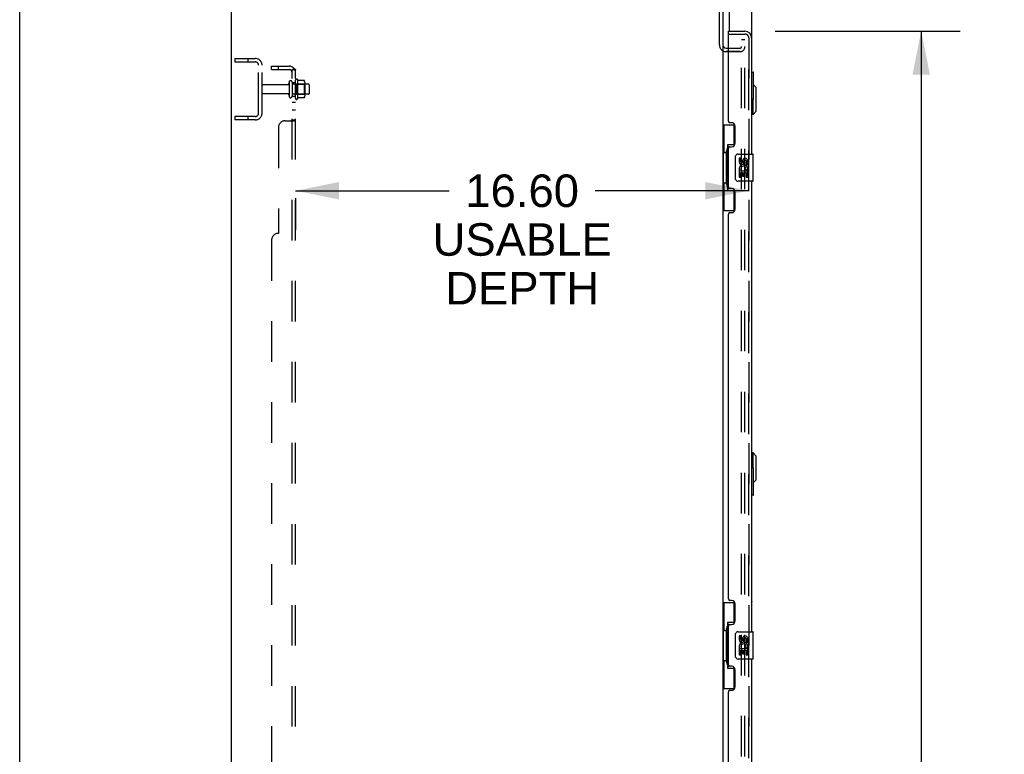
# Model space of a CAD drawing. Header units: inches. Extents: x 0 to 270, y 0 to 175.
# Tile 70 of 95: x 0 to 36, y 90 to 117. Entities that reach past the tile are written whole.
import ezdxf

# ---------------------------------------------------------------- set-up
doc = ezdxf.new("R2010")
doc.units = ezdxf.units.IN
doc.header["$LTSCALE"] = 14.84127
doc.header["$MEASUREMENT"] = 0
doc.linetypes.add('HIDDEN', pattern=[0.2, 0.1, -0.1])
doc.layers.get('0').update_dxf_attribs({"linetype": 'CONTINUOUS'})
for name, color, linetype in [('DEFAULT_2', 8, 'HIDDEN'), ('DIMENSIONS', 7, 'CONTINUOUS'), ('EXR_ENCLOSURE_DOOR_ASSEMBLY', 7, 'CONTINUOUS'), ('LEFT_OR_SECONDARY_DOOR_ASSEMBLY', 7, 'CONTINUOUS'), ('RIGHT_OR_MAIN_DOOR_ASSEMBLY', 7, 'CONTINUOUS'), ('SUBPANELS', 7, 'CONTINUOUS')]:
    doc.layers.add(name, color=color, linetype=linetype)
doc.styles.get("Standard").update_dxf_attribs({"font": 'arial.ttf'})
doc.dimstyles.new('DIMSTYLE_1', dxfattribs={"dimtxt": 1.190476, "dimasz": 1.587302, "dimexe": 0.09, "dimexo": 0.07, "dimgap": 0.0375, "dimtad": 0, "dimtih": 1, "dimtoh": 1, "dimzin": 4, "dimdsep": 46, "dimtxsty": 'Standard', "dimblk": '_FILLED', "dimblk1": '_FILLED', "dimblk2": '_FILLED', "dimcen": 0.09, "dimadec": 3, "dimazin": 1, "dimtfac": 1, "dimtdec": 3, "dimtofl": 0, "dimtmove": 0, "dimatfit": 3, "dimldrblk": '_FILLED', "dimfxl": 0, "dimtolj": 1, "dimtzin": 4, "dimarcsym": 0})

# ---------------------------------------------------------------- blocks, each defined once
blk = doc.blocks.new('_FILLED')
at = {"color": 0, "linetype": 'ByBlock'}
blk.add_solid([(0, 0), (-1, 0.2), (-1, -0.2)], dxfattribs=at)
blk = doc.blocks.new('*D10')
at = {"layer": 'DIMENSIONS', "color": 2, "linetype": 'Continuous'}
for p, q in [((27.675, 116.79), (34.449, 116.79)), ((33.02, 116.79), (33.02, 87.418)), ((33.02, 54.29), (33.02, 83.252)), ((27.675, 54.29), (34.449, 54.29))]:
    blk.add_line(p, q, dxfattribs=at)
at = {"layer": 'DIMENSIONS', "color": 2, "linetype": 'Continuous', "xscale": 1.5873015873, "yscale": 1.5873015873, "zscale": 1.5873015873}
for p, rotation in [((33.02, 116.79), 90), ((33.02, 54.29), 270)]:
    blk.add_blockref('_FILLED', p, dxfattribs=dict(at, rotation=rotation))
at = {"layer": 'DIMENSIONS', "color": 2, "linetype": 'Continuous', "insert": (33.02, 86.823), "char_height": 1.1905, "width": 6.08957, "attachment_point": 2, "line_spacing_factor": 0.9}
blk.add_mtext('62.50\\PDOORS', dxfattribs=at)
blk = doc.blocks.new('*D13')
at = {"layer": 'DIMENSIONS', "color": 2, "linetype": 'Continuous'}
for p, q in [((10.103, 110.946), (15.729, 110.946)), ((26.707, 110.946), (21.08, 110.946)), ((10.103, 110.679), (10.103, 109.517))]:
    blk.add_line(p, q, dxfattribs=at)
at = {"layer": 'DIMENSIONS', "color": 2, "linetype": 'Continuous', "xscale": 1.5873015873, "yscale": 1.5873015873, "zscale": 1.5873015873, "rotation": 180}
blk.add_blockref('_FILLED', (10.103, 110.946), dxfattribs=at)
at = {"layer": 'DIMENSIONS', "color": 2, "linetype": 'Continuous', "xscale": 1.5873015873, "yscale": 1.5873015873, "zscale": 1.5873015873}
blk.add_blockref('_FILLED', (26.707, 110.946), dxfattribs=at)
at = {"layer": 'DIMENSIONS', "color": 2, "linetype": 'Continuous', "insert": (18.405, 111.541), "char_height": 1.1905, "width": 6.54983, "attachment_point": 2, "line_spacing_factor": 0.9}
blk.add_mtext('16.60\\PUSABLE\\PDEPTH', dxfattribs=at)

msp = doc.modelspace()

# ---------------------------------------------------------------- linework, layer by layer
at = {"color": 7, "linetype": 'Continuous'}
for p, q in [((0, 0), (0, 174.6032)), ((7.7528, 47.6654), (7.7528, 119.4154)), ((25.6278, 116.2968), (25.6278, 119.2904)), ((25.7528, 119.2904), (25.7528, 116.2904)), ((25.7528, 116.2591), (25.7528, 54.8216)), ((25.8778, 116.1654), (25.9568, 116.1654))]:
    msp.add_line(p, q, dxfattribs=at)
msp.add_arc((25.8778, 116.2904), 0.125, 180, 270, dxfattribs=at)
at = {"layer": 'DEFAULT_2', "color": 8, "linetype": 'HIDDEN'}
for p, q in [((25.9568, 116.1654), (26.3778, 116.1654)), ((26.4403, 54.6029), (26.4403, 116.4779)), ((26.5653, 116.4779), (26.4403, 116.4779)), ((26.5653, 116.4778), (26.4403, 116.4778)), ((26.5653, 54.6029), (26.5653, 116.4779)), ((7.8778, 115.7904), (7.8778, 115.6654)), ((7.8778, 115.7904), (8.6278, 115.7904)), ((8.3538, 115.7904), (8.3538, 115.6654)), ((26.3778, 116.0404), (25.8778, 116.0404)), ((26.3778, 116.0403), (25.8778, 116.0403)), ((7.8778, 115.6654), (8.6278, 115.6654)), ((8.7528, 113.7904), (8.7528, 115.5404)), ((8.8778, 113.7904), (8.8778, 115.5404)), ((9.8053, 114.8304), (8.9078, 114.8304)), ((9.8678, 114.9229), (9.8678, 114.4079)), ((9.9778, 114.9229), (9.9778, 114.4079)), ((10.5728, 114.8529), (9.9778, 114.8529)), ((10.1028, 114.3312), (10.1028, 114.9995)), ((10.1228, 114.8489), (10.1028, 114.8689)), ((10.1228, 114.8489), (10.1228, 114.4819)), ((10.1228, 114.8489), (10.4188, 114.8489)), ((10.1728, 115.0212), (10.1728, 114.3095)), ((10.4175, 114.9843), (10.1993, 114.9843)), ((10.4188, 114.8489), (10.4388, 114.8689)), ((10.4188, 114.8489), (10.4188, 114.4819)), ((10.4388, 114.921), (10.4388, 114.4097)), ((10.6028, 114.8229), (10.6028, 114.5079)), ((9.8053, 114.5004), (8.9078, 114.5004)), ((10.5728, 114.4779), (9.9778, 114.4779)), ((10.1228, 114.4819), (10.1028, 114.4619)), ((10.1228, 114.4819), (10.4188, 114.4819)), ((10.4175, 114.3465), (10.1993, 114.3465)), ((10.4188, 114.4819), (10.4388, 114.4619)), ((7.8778, 113.6654), (7.8778, 113.5404)), ((8.6278, 113.6654), (7.8778, 113.6654)), ((8.3538, 113.6654), (8.3538, 113.5404)), ((8.6278, 113.5404), (7.8778, 113.5404))]:
    msp.add_line(p, q, dxfattribs=at)
for points in [[(10.1993, 114.9843), (10.1981, 114.9843), (10.1968, 114.9846), (10.1958, 114.9849), (10.195, 114.9852), (10.1943, 114.9855), (10.1938, 114.9859), (10.1933, 114.9862), (10.1928, 114.9866), (10.1924, 114.9869), (10.1921, 114.9873), (10.1918, 114.9876), (10.1915, 114.9879), (10.1913, 114.9882), (10.1911, 114.9885), (10.1909, 114.9888), (10.1907, 114.989), (10.1906, 114.9893), (10.1904, 114.9895)], [(10.4266, 114.9783), (10.4258, 114.9798), (10.4248, 114.9811), (10.4235, 114.9822), (10.4221, 114.9831), (10.4205, 114.9838), (10.4188, 114.9842), (10.4175, 114.9843)], [(10.1904, 114.3412), (10.1906, 114.3414), (10.1907, 114.3417), (10.1909, 114.342), (10.1911, 114.3423), (10.1913, 114.3426), (10.1915, 114.3429), (10.1918, 114.3432), (10.1921, 114.3435), (10.1924, 114.3438), (10.1928, 114.3441), (10.1933, 114.3445), (10.1938, 114.3448), (10.1943, 114.3452), (10.195, 114.3455), (10.1958, 114.3459), (10.1968, 114.3462), (10.1981, 114.3464), (10.1993, 114.3465)], [(10.4266, 114.3524), (10.4258, 114.351), (10.4248, 114.3497), (10.4235, 114.3485), (10.4221, 114.3476), (10.4205, 114.347), (10.4188, 114.3466), (10.4175, 114.3465)]]:
    msp.add_lwpolyline(points, dxfattribs=at)
for centre, radius, start, end in [((25.8778, 116.2904), 0.25, 180, 270), ((26.3778, 116.2279), 0.1875, 270, 360), ((26.3778, 116.2279), 0.0625, 270, 360), ((8.6278, 115.5404), 0.25, 0, 90), ((8.6278, 115.5404), 0.125, 0, 90), ((8.9078, 114.8004), 0.03, 90, 180), ((9.8053, 114.8929), 0.0625, 270, 360), ((9.9228, 114.9229), 0.055, 0, 180), ((10.1411, 114.9995), 0.0384, 34.44966, 180), ((9.5726, 114.6654), 0.6977, 27.6814, 30.66313), ((10.2976, 114.921), 0.1412, 0, 23.95), ((10.5728, 114.8229), 0.03, 0, 90), ((8.9078, 114.5304), 0.03, 180, 270), ((9.8053, 114.4379), 0.0625, 0, 90), ((9.9228, 114.4079), 0.055, 180, 360), ((10.1411, 114.3312), 0.0384, 180, 325.55034), ((9.5726, 114.6654), 0.6977, 329.33687, 332.3186), ((10.2976, 114.4097), 0.1412, 336.05, 360), ((10.5728, 114.5079), 0.03, 270, 360), ((8.6278, 113.7904), 0.25, 270, 360), ((8.6278, 113.7904), 0.125, 270, 360)]:
    msp.add_arc(centre, radius, start, end, dxfattribs=at)
at = {"layer": 'EXR_ENCLOSURE_DOOR_ASSEMBLY', "color": 3, "linetype": 'Continuous'}
for p, q in [((25.9958, 116.7904), (25.9958, 119.2004)), ((26.8208, 115.2904), (26.8208, 119.1734)), ((26.8208, 112.2904), (26.8208, 114.2904)), ((26.8208, 100.7904), (26.8208, 111.2904)), ((26.8208, 95.9074), (26.8208, 99.7904))]:
    msp.add_line(p, q, dxfattribs=at)
at = {"layer": 'EXR_ENCLOSURE_DOOR_ASSEMBLY', "color": 7, "linetype": 'Continuous'}
for p, q in [((26.8108, 115.2904), (26.8658, 115.2904)), ((26.8808, 114.3054), (26.8808, 115.2754)), ((26.9782, 114.7234), (26.8808, 114.8209)), ((26.9782, 113.8573), (26.9782, 114.7234)), ((26.8658, 114.2904), (26.8108, 114.2904)), ((26.8601, 113.7392), (26.8601, 114.2904)), ((26.8601, 113.7392), (26.8208, 113.7392)), ((26.9782, 113.8573), (26.8601, 113.7392)), ((26.8601, 101.3416), (26.8208, 101.3416)), ((26.8601, 100.7904), (26.8601, 101.3416)), ((26.9782, 101.2234), (26.8601, 101.3416)), ((26.9782, 100.3573), (26.9782, 101.2234)), ((26.8108, 100.7904), (26.8658, 100.7904)), ((26.8808, 99.8054), (26.8808, 100.7754)), ((26.9782, 100.3573), (26.8808, 100.2598)), ((26.8658, 99.7904), (26.8108, 99.7904))]:
    msp.add_line(p, q, dxfattribs=at)
at = {"layer": 'EXR_ENCLOSURE_DOOR_ASSEMBLY', "color": 3, "linetype": 'Continuous'}
msp.add_lwpolyline([(26.8208, 95.9074), (26.8207, 95.9068), (26.8206, 95.9061), (26.8205, 95.9055), (26.8203, 95.9049), (26.82, 95.9043), (26.8196, 95.9037), (26.8192, 95.903), (26.8188, 95.9024), (26.8182, 95.9018), (26.8176, 95.9012), (26.817, 95.9006), (26.8163, 95.9), (26.8155, 95.8993), (26.8147, 95.8987), (26.8138, 95.8981), (26.8128, 95.8975), (26.8118, 95.8969), (26.8108, 95.8963), (26.8108, 95.8962)], dxfattribs=at)
at = {"layer": 'EXR_ENCLOSURE_DOOR_ASSEMBLY', "color": 7, "linetype": 'Continuous'}
for centre, start, end in [((26.8658, 115.2754), 0, 90), ((26.8658, 114.3054), 270, 360), ((26.8658, 100.7754), 0, 90), ((26.8658, 99.8054), 270, 360)]:
    msp.add_arc(centre, 0.015, start, end, dxfattribs=at)
at = {"layer": 'EXR_ENCLOSURE_DOOR_ASSEMBLY', "color": 3, "linetype": 'Continuous'}
msp.add_arc((26.7038, 95.9074), 0.117, 336.14925, 360, dxfattribs=at)
at = {"layer": 'LEFT_OR_SECONDARY_DOOR_ASSEMBLY', "color": 7, "linetype": 'Continuous'}
for p, q in [((25.9568, 116.6864), (25.9568, 116.7904)), ((25.9768, 116.6864), (25.9568, 116.6864)), ((25.7528, 113.3654), (26.1933, 113.3654)), ((25.7918, 113.3654), (25.7918, 112.3404)), ((26.1568, 113.3654), (26.1568, 112.5855)), ((25.9298, 112.6304), (25.9298, 110.9504)), ((26.1568, 112.6304), (25.9298, 112.6304)), ((25.7701, 112.3404), (25.7701, 111.2404)), ((25.7701, 112.3404), (25.8928, 112.3404)), ((25.8928, 112.3707), (25.8928, 112.3911)), ((25.8928, 111.2404), (25.8928, 112.3404)), ((26.2158, 111.3904), (26.2158, 112.1904)), ((26.3158, 112.2904), (26.8558, 112.2904)), ((26.8708, 111.3054), (26.8708, 112.2754)), ((26.3534, 112.1362), (26.3534, 111.9998)), ((26.4163, 112.1362), (26.3534, 112.1362)), ((26.4163, 111.9998), (26.4163, 112.1362)), ((26.4814, 112.0624), (26.4814, 111.9934)), ((26.542, 111.9998), (26.542, 112.0418)), ((26.6049, 112.0419), (26.6049, 111.9055)), ((26.6049, 111.9055), (26.6678, 111.9055)), ((26.6678, 111.9055), (26.6678, 112.0419)), ((26.3534, 111.6749), (26.3534, 111.4446)), ((26.3716, 111.6749), (26.3534, 111.6749)), ((26.3534, 111.4446), (26.4163, 111.4446)), ((26.406, 111.6749), (26.4334, 111.6941)), ((26.406, 111.6749), (26.6678, 111.6749)), ((26.4163, 111.4446), (26.4163, 111.6121)), ((26.4163, 111.6121), (26.4814, 111.6121)), ((26.4814, 111.6121), (26.4814, 111.476)), ((26.4814, 111.476), (26.542, 111.476)), ((26.542, 111.476), (26.542, 111.6121)), ((26.542, 111.6121), (26.6049, 111.6121)), ((26.5971, 111.7109), (26.6548, 111.6859)), ((26.6049, 111.6121), (26.6049, 111.4446)), ((26.6049, 111.4446), (26.6678, 111.4446)), ((26.6678, 111.4446), (26.6678, 111.6749)), ((25.7701, 111.2404), (25.8928, 111.2404)), ((25.7918, 111.2404), (25.7918, 110.2154)), ((25.8928, 111.1897), (25.8928, 111.2101)), ((26.8558, 111.2904), (26.3158, 111.2904)), ((25.9298, 110.9504), (26.1568, 110.9504)), ((26.1568, 110.9953), (26.1568, 110.2154)), ((25.7528, 110.2154), (26.1933, 110.2154)), ((25.7528, 95.8654), (26.1933, 95.8654)), ((25.7918, 95.8654), (25.7918, 94.8404)), ((26.1568, 95.8654), (26.1568, 95.0855)), ((25.8928, 94.8707), (25.8928, 94.8911)), ((25.9298, 95.1304), (25.9298, 93.4504)), ((26.1568, 95.1304), (25.9298, 95.1304)), ((25.7701, 94.8404), (25.7701, 93.7404)), ((25.7701, 94.8404), (25.8928, 94.8404)), ((25.8928, 93.7404), (25.8928, 94.8404)), ((26.2158, 93.8904), (26.2158, 94.6904)), ((26.3158, 94.7904), (26.8558, 94.7904)), ((26.3534, 94.6362), (26.3534, 94.4998)), ((26.4163, 94.6362), (26.3534, 94.6362)), ((26.4163, 94.4998), (26.4163, 94.6362)), ((26.4814, 94.5624), (26.4814, 94.4934)), ((26.542, 94.4998), (26.542, 94.5418)), ((26.6049, 94.5419), (26.6049, 94.4055)), ((26.6678, 94.4055), (26.6678, 94.5419)), ((26.8708, 93.8054), (26.8708, 94.7754)), ((26.3534, 94.1749), (26.3534, 93.9446)), ((26.3716, 94.1749), (26.3534, 94.1749)), ((26.406, 94.1749), (26.4334, 94.1941)), ((26.406, 94.1749), (26.6678, 94.1749)), ((26.5971, 94.2109), (26.6548, 94.1859)), ((26.6049, 94.4055), (26.6678, 94.4055)), ((26.6678, 93.9446), (26.6678, 94.1749)), ((26.8558, 93.7904), (26.3158, 93.7904)), ((26.3534, 93.9446), (26.4163, 93.9446)), ((26.4163, 93.9446), (26.4163, 94.1121)), ((26.4163, 94.1121), (26.4814, 94.1121)), ((26.4814, 94.1121), (26.4814, 93.976)), ((26.4814, 93.976), (26.542, 93.976)), ((26.542, 93.976), (26.542, 94.1121)), ((26.542, 94.1121), (26.6049, 94.1121)), ((26.6049, 94.1121), (26.6049, 93.9446)), ((26.6049, 93.9446), (26.6678, 93.9446)), ((25.7701, 93.7404), (25.8928, 93.7404)), ((25.7918, 93.7404), (25.7918, 92.7154)), ((25.8928, 93.6897), (25.8928, 93.7101)), ((25.9298, 93.4504), (26.1568, 93.4504)), ((26.1568, 93.4953), (26.1568, 92.7154)), ((25.7528, 92.7154), (26.1933, 92.7154))]:
    msp.add_line(p, q, dxfattribs=at)
at = {"layer": 'LEFT_OR_SECONDARY_DOOR_ASSEMBLY', "color": 3, "linetype": 'Continuous'}
for p, q in [((25.9568, 116.7904), (26.5643, 116.7904)), ((25.9568, 113.4979), (25.9568, 116.6664)), ((26.8108, 116.5439), (26.8108, 112.2904)), ((26.0768, 113.4379), (26.0168, 113.4379)), ((26.2068, 112.6879), (26.2068, 113.3079)), ((26.0168, 112.5579), (26.0768, 112.5579)), ((25.9568, 111.0829), (25.9568, 112.4979)), ((26.8108, 111.2904), (26.8108, 94.7904)), ((26.0768, 111.0229), (26.0168, 111.0229)), ((26.2068, 110.2729), (26.2068, 110.8929)), ((25.9568, 95.9979), (25.9568, 110.0829)), ((26.0168, 110.1429), (26.0768, 110.1429)), ((26.0768, 95.9379), (26.0168, 95.9379)), ((26.2068, 95.1879), (26.2068, 95.8079)), ((25.9568, 93.5829), (25.9568, 94.9979)), ((26.0168, 95.0579), (26.0768, 95.0579)), ((26.8108, 93.7904), (26.8108, 77.2904)), ((26.0768, 93.5229), (26.0168, 93.5229)), ((26.2068, 92.7729), (26.2068, 93.3929)), ((25.9568, 78.4979), (25.9568, 92.5829)), ((26.0168, 92.6429), (26.0768, 92.6429))]:
    msp.add_line(p, q, dxfattribs=at)
at = {"layer": 'LEFT_OR_SECONDARY_DOOR_ASSEMBLY', "color": 8, "linetype": 'HIDDEN'}
for p, q in [((25.9768, 116.6864), (26.5643, 116.6864)), ((26.7068, 54.5369), (26.7068, 116.5439))]:
    msp.add_line(p, q, dxfattribs=at)
at = {"layer": 'LEFT_OR_SECONDARY_DOOR_ASSEMBLY', "color": 7, "linetype": 'Continuous'}
for points in [[(25.9298, 112.6066), (25.9299, 112.6033), (25.9304, 112.5996), (25.9313, 112.5956), (25.9326, 112.5912), (25.9343, 112.5865), (25.9363, 112.5814), (25.9388, 112.5759), (25.9418, 112.5699), (25.9452, 112.5634), (25.949, 112.5565), (25.9533, 112.5492), (25.9581, 112.5413), (25.9634, 112.5329), (25.9657, 112.5294)], [(26.2158, 112.1904), (26.216, 112.1967), (26.2166, 112.2029), (26.2176, 112.209), (26.2189, 112.215), (26.2205, 112.2209), (26.2225, 112.2265)], [(26.2225, 111.3542), (26.2205, 111.3599), (26.2189, 111.3657), (26.2176, 111.3717), (26.2166, 111.3778), (26.216, 111.3841), (26.2158, 111.3904)], [(25.9657, 111.0514), (25.9634, 111.0478), (25.9581, 111.0395), (25.9533, 111.0316), (25.949, 111.0242), (25.9452, 111.0173), (25.9418, 111.0109), (25.9388, 111.0049), (25.9363, 110.9993), (25.9343, 110.9942), (25.9326, 110.9895), (25.9313, 110.9851), (25.9304, 110.9811), (25.9299, 110.9775), (25.9298, 110.9741)], [(25.9298, 95.1066), (25.9299, 95.1033), (25.9304, 95.0996), (25.9313, 95.0956), (25.9326, 95.0912), (25.9343, 95.0865), (25.9363, 95.0814), (25.9388, 95.0759), (25.9418, 95.0699), (25.9452, 95.0634), (25.949, 95.0565), (25.9533, 95.0492), (25.9581, 95.0413), (25.9634, 95.0329), (25.9657, 95.0294)], [(26.2158, 94.6904), (26.216, 94.6967), (26.2166, 94.7029), (26.2176, 94.709), (26.2189, 94.715), (26.2205, 94.7209), (26.2225, 94.7265)], [(26.2225, 93.8542), (26.2205, 93.8599), (26.2189, 93.8657), (26.2176, 93.8717), (26.2166, 93.8778), (26.216, 93.8841), (26.2158, 93.8904)], [(25.9657, 93.5514), (25.9634, 93.5478), (25.9581, 93.5395), (25.9533, 93.5316), (25.949, 93.5242), (25.9452, 93.5173), (25.9418, 93.5109), (25.9388, 93.5049), (25.9363, 93.4993), (25.9343, 93.4942), (25.9326, 93.4895), (25.9313, 93.4851), (25.9304, 93.4811), (25.9299, 93.4775), (25.9298, 93.4741)]]:
    msp.add_lwpolyline(points, dxfattribs=at)
at = {"layer": 'LEFT_OR_SECONDARY_DOOR_ASSEMBLY', "color": 3, "linetype": 'Continuous'}
for centre, radius, start, end in [((25.9768, 116.6664), 0.02, 90, 180), ((26.5643, 116.5439), 0.2465, 0, 90), ((26.0168, 113.4979), 0.06, 180, 270), ((26.0768, 113.3079), 0.13, 0, 90), ((26.0168, 112.4979), 0.06, 90, 180), ((26.0768, 112.6879), 0.13, 270, 360), ((26.0168, 111.0829), 0.06, 180, 270), ((26.0768, 110.8929), 0.13, 0, 90), ((26.0168, 110.0829), 0.06, 90, 180), ((26.0768, 110.2729), 0.13, 270, 360), ((26.0168, 95.9979), 0.06, 180, 270), ((26.0768, 95.8079), 0.13, 0, 90), ((26.0168, 94.9979), 0.06, 90, 180), ((26.0768, 95.1879), 0.13, 270, 360), ((26.0168, 93.5829), 0.06, 180, 270), ((26.0768, 93.3929), 0.13, 0, 90), ((26.0768, 92.7729), 0.13, 270, 360), ((26.0168, 92.5829), 0.06, 90, 180)]:
    msp.add_arc(centre, radius, start, end, dxfattribs=at)
at = {"layer": 'LEFT_OR_SECONDARY_DOOR_ASSEMBLY', "color": 8, "linetype": 'HIDDEN'}
msp.add_arc((26.5643, 116.5439), 0.1425, 0, 90, dxfattribs=at)
at = {"layer": 'LEFT_OR_SECONDARY_DOOR_ASSEMBLY', "color": 7, "linetype": 'Continuous'}
for centre, radius, start, end in [((26.3158, 112.1904), 0.1, 90, 158.79459), ((26.8558, 112.2754), 0.015, 0, 90), ((26.4477, 111.9998), 0.0943, 180, 360), ((26.5106, 111.7484), 0.1572, 336.59665, 161.87913), ((26.4477, 111.9998), 0.0314, 180, 261.22946), ((26.5106, 111.7484), 0.0943, 336.59665, 215.11217), ((26.4471, 112.0047), 0.0362, 263.42855, 341.76278), ((26.5735, 112.0419), 0.0943, 68.69989, 167.43379), ((26.5734, 112.0419), 0.0314, 0, 180.04847), ((26.5735, 112.0419), 0.0943, 0, 68.67039), ((26.5073, 111.7481), 0.1541, 161.41988, 206.19629), ((26.5106, 111.7484), 0.1572, 205.73705, 207.8532), ((26.3158, 111.3904), 0.1, 201.20502, 270), ((26.8558, 111.3054), 0.015, 270, 360), ((26.3158, 94.6904), 0.1, 90, 158.79459), ((26.4477, 94.4998), 0.0943, 180, 360), ((26.4477, 94.4998), 0.0314, 180, 261.22946), ((26.4471, 94.5047), 0.0362, 263.42855, 341.76278), ((26.5735, 94.5419), 0.0943, 68.69989, 167.43379), ((26.5734, 94.5419), 0.0314, 0, 180.04847), ((26.5735, 94.5419), 0.0943, 0, 68.67039), ((26.8558, 94.7754), 0.015, 0, 90), ((26.5073, 94.2481), 0.1541, 161.41988, 206.19629), ((26.5106, 94.2484), 0.1572, 336.59665, 161.87913), ((26.5106, 94.2484), 0.1572, 205.73705, 207.8532), ((26.5106, 94.2484), 0.0943, 336.59665, 215.11217), ((26.3158, 93.8904), 0.1, 201.20502, 270), ((26.8558, 93.8054), 0.015, 270, 360)]:
    msp.add_arc(centre, radius, start, end, dxfattribs=at)
for centre, start_param, end_param in [((25.9969, 112.3809), 0.699287, 1.5140098), ((25.9969, 112.3809), -4.6556025, -3.8408796), ((25.9969, 111.1999), 0.699287, 1.5140098), ((25.9969, 111.1999), -4.6556025, -3.8408796), ((25.9969, 94.8809), 0.699287, 1.5140098), ((25.9969, 94.8809), -4.6556025, -3.8408796), ((25.9969, 93.6999), 0.699287, 1.5140098), ((25.9969, 93.6999), -4.6556025, -3.8408796)]:
    msp.add_ellipse(centre, major_axis=(0, 0.18), ratio=0.5794935, start_param=start_param, end_param=end_param, dxfattribs=at)
at = {"layer": 'RIGHT_OR_MAIN_DOOR_ASSEMBLY', "color": 8, "linetype": 'HIDDEN'}
for p, q in [((25.9768, 116.6864), (26.5643, 116.6864)), ((26.7068, 116.5439), (26.7068, 54.5369))]:
    msp.add_line(p, q, dxfattribs=at)
msp.add_arc((26.5643, 116.5439), 0.1425, 0, 90, dxfattribs=at)
at = {"layer": 'SUBPANELS', "color": 8, "linetype": 'HIDDEN'}
for p, q in [((9.2278, 115.3841), (9.2278, 115.5091)), ((9.2278, 115.5091), (9.8658, 115.5091)), ((9.4778, 115.3841), (9.4778, 115.5091)), ((10.0488, 115.4227), (9.9523, 115.3433)), ((9.2278, 115.3841), (9.8658, 115.3841)), ((9.9778, 55.6966), (9.9778, 115.3841)), ((9.9778, 115.3841), (10.1028, 115.3841)), ((10.1028, 55.6966), (10.1028, 115.3841)), ((9.9778, 114.9154), (10.1028, 114.9154)), ((9.9778, 114.4154), (10.1028, 114.4154)), ((9.9778, 114.1872), (10.1028, 114.1872)), ((9.9778, 113.9062), (10.1028, 113.9062)), ((9.4778, 113.2591), (9.4778, 109.3841)), ((9.7278, 113.5091), (10.0488, 113.5091)), ((9.9633, 113.5289), (9.9671, 113.5315)), ((9.9778, 113.5445), (10.1028, 113.5445)), ((9.2278, 109.1341), (9.2278, 61.9466))]:
    msp.add_line(p, q, dxfattribs=at)
for points in [[(10.0488, 115.4227), (10.0508, 115.4205), (10.0532, 115.4183), (10.056, 115.4163), (10.059, 115.4144), (10.0623, 115.4125), (10.0658, 115.4107), (10.0694, 115.409), (10.0731, 115.4074)], [(9.9523, 115.3433), (9.9519, 115.3439), (9.9517, 115.3447), (9.9518, 115.3455), (9.952, 115.3465), (9.9525, 115.3476), (9.9532, 115.3487), (9.9541, 115.3501), (9.9553, 115.3516), (9.9566, 115.3532), (9.9581, 115.3549), (9.9597, 115.3567)], [(9.9597, 115.3567), (9.9633, 115.3605), (9.9652, 115.3626), (9.9671, 115.3648), (9.9691, 115.367), (9.971, 115.3694), (9.9727, 115.3718), (9.9743, 115.3741), (9.9756, 115.3764), (9.9766, 115.3785), (9.9772, 115.3806), (9.9776, 115.3824), (9.9778, 115.3841)], [(9.9737, 115.3611), (9.9738, 115.3611), (9.9739, 115.3613), (9.9742, 115.3614), (9.9746, 115.3617), (9.975, 115.3619), (9.9755, 115.3622), (9.976, 115.3625), (9.9765, 115.3629), (9.9771, 115.3632), (9.9777, 115.3635), (9.9783, 115.3639), (9.9789, 115.3642), (9.9795, 115.3645), (9.9802, 115.3649), (9.9808, 115.3652), (9.9815, 115.3656), (9.9822, 115.366), (9.9829, 115.3663), (9.9836, 115.3667), (9.9843, 115.367), (9.9851, 115.3674), (9.9858, 115.3678), (9.9866, 115.3681), (9.9874, 115.3685), (9.9881, 115.3689), (9.9889, 115.3693), (9.9897, 115.3696), (9.9906, 115.37), (9.9914, 115.3704), (9.9922, 115.3707), (9.9931, 115.3711), (9.994, 115.3715), (9.9948, 115.3719), (9.9957, 115.3722), (9.9966, 115.3726), (9.9976, 115.373), (9.9985, 115.3734), (9.9995, 115.3737), (10.0004, 115.3741), (10.0014, 115.3745), (10.0024, 115.3749), (10.0035, 115.3753), (10.0045, 115.3757), (10.0056, 115.376), (10.0067, 115.3764), (10.0078, 115.3768), (10.0089, 115.3772), (10.01, 115.3776), (10.0111, 115.3779), (10.0123, 115.3783), (10.0134, 115.3787), (10.0145, 115.379), (10.0156, 115.3793), (10.0168, 115.3797), (10.0179, 115.38), (10.019, 115.3803), (10.0201, 115.3806), (10.0211, 115.3809), (10.0222, 115.3812), (10.0232, 115.3815), (10.0243, 115.3817), (10.0253, 115.382), (10.0263, 115.3822), (10.0273, 115.3824), (10.0282, 115.3826), (10.0292, 115.3828), (10.0302, 115.383), (10.0311, 115.3832), (10.032, 115.3834), (10.0329, 115.3836), (10.0338, 115.3837), (10.0347, 115.3838), (10.0354, 115.384), (10.0361, 115.3841), (10.0366, 115.3841), (10.037, 115.3842), (10.0371, 115.3842)], [(9.9775, 115.364), (9.977, 115.3636), (9.9765, 115.3632), (9.976, 115.3628), (9.9755, 115.3625), (9.9751, 115.3621), (9.9747, 115.3618), (9.9744, 115.3616), (9.9741, 115.3614), (9.9739, 115.3612), (9.9737, 115.3611), (9.9737, 115.3611)], [(10.0371, 115.3842), (10.0373, 115.3842), (10.0375, 115.3842), (10.0375, 115.3842), (10.0374, 115.3842), (10.0372, 115.3842), (10.0368, 115.3842), (10.0363, 115.3842), (10.0358, 115.3841), (10.0352, 115.3841), (10.0346, 115.3841)], [(10.0731, 115.4074), (10.0802, 115.4043), (10.0835, 115.4028), (10.0867, 115.4013), (10.0896, 115.3998), (10.0924, 115.3982), (10.0951, 115.3964), (10.0975, 115.3945), (10.0993, 115.3927), (10.1007, 115.3908), (10.1017, 115.389), (10.1023, 115.3873), (10.1027, 115.3856), (10.1028, 115.3841)], [(9.9523, 113.5091), (9.9519, 113.5109), (9.9517, 113.5126), (9.9518, 113.5143), (9.952, 113.5159), (9.9525, 113.5174), (9.9532, 113.519), (9.9541, 113.5205), (9.9553, 113.522), (9.9566, 113.5235), (9.9581, 113.5249), (9.9597, 113.5262)], [(9.9523, 113.5091), (9.9519, 113.5109), (9.9517, 113.5126), (9.9518, 113.5143), (9.952, 113.5159), (9.9525, 113.5174)], [(9.9541, 113.5205), (9.9553, 113.522), (9.9566, 113.5235)], [(9.9581, 113.5249), (9.9597, 113.5262), (9.9614, 113.5275), (9.9633, 113.5289)], [(9.9671, 113.5315), (9.9691, 113.5329), (9.971, 113.5343), (9.9727, 113.5357), (9.9743, 113.5372), (9.9756, 113.5387), (9.9766, 113.5401), (9.9772, 113.5416), (9.9776, 113.5431), (9.9778, 113.5445)], [(9.971, 113.5343), (9.9727, 113.5357), (9.9743, 113.5372), (9.9756, 113.5387), (9.9766, 113.5401), (9.9772, 113.5416), (9.9776, 113.5431), (9.9778, 113.5445)], [(10.0488, 113.5091), (10.0508, 113.5107), (10.0532, 113.5123), (10.056, 113.5139), (10.059, 113.5155), (10.0623, 113.517), (10.0658, 113.5186), (10.0694, 113.5201), (10.0767, 113.5231)], [(10.0508, 113.5107), (10.0532, 113.5123), (10.056, 113.5139)], [(10.0767, 113.5231), (10.0802, 113.5246), (10.0835, 113.5261)], [(10.0835, 113.5261), (10.0867, 113.5277), (10.0896, 113.5292), (10.0924, 113.5308), (10.0951, 113.5326)], [(10.0924, 113.5308), (10.0951, 113.5326), (10.0975, 113.5345), (10.0993, 113.5363), (10.1007, 113.5382), (10.1017, 113.5399), (10.1023, 113.5416), (10.1027, 113.5431), (10.1028, 113.5445)], [(10.0975, 113.5345), (10.0993, 113.5363), (10.1007, 113.5382), (10.1017, 113.5399), (10.1023, 113.5416), (10.1027, 113.5431)]]:
    msp.add_lwpolyline(points, dxfattribs=at)
for centre, radius, start, end in [((9.8658, 115.2721), 0.237, 0, 90), ((9.8658, 115.2721), 0.112, 0, 90), ((9.7278, 113.2591), 0.25, 90, 180), ((9.4778, 109.1341), 0.25, 90, 180)]:
    msp.add_arc(centre, radius, start, end, dxfattribs=at)

# ---------------------------------------------------------------- dimensions: what is measured, and where the dimension line sits
at = {"layer": 'DIMENSIONS', "color": 2, "linetype": 'Continuous'}
for base, p1, p2, angle, text, picture, middle in [((33.0201, 116.7904), (27.6054, 54.2904), (27.6054, 116.7904), 90, '<>\\PDOORS', '*D10', (33.0201, 85.3351)), ((10.1028, 110.946), (26.7068, 54.3944), (10.1028, 109.4475), 180, '<>\\PUSABLE\\PDEPTH', '*D13', (18.4048, 109.1603))]:
    dim = msp.add_linear_dim(base=base, p1=p1, p2=p2, angle=angle, text=text, dimstyle='DIMSTYLE_1', dxfattribs=at)
    dim.commit()
    dim.dimension.update_dxf_attribs({"geometry": picture, "text_midpoint": middle, "dimtype": 160})

doc.saveas('drawing.dxf')
